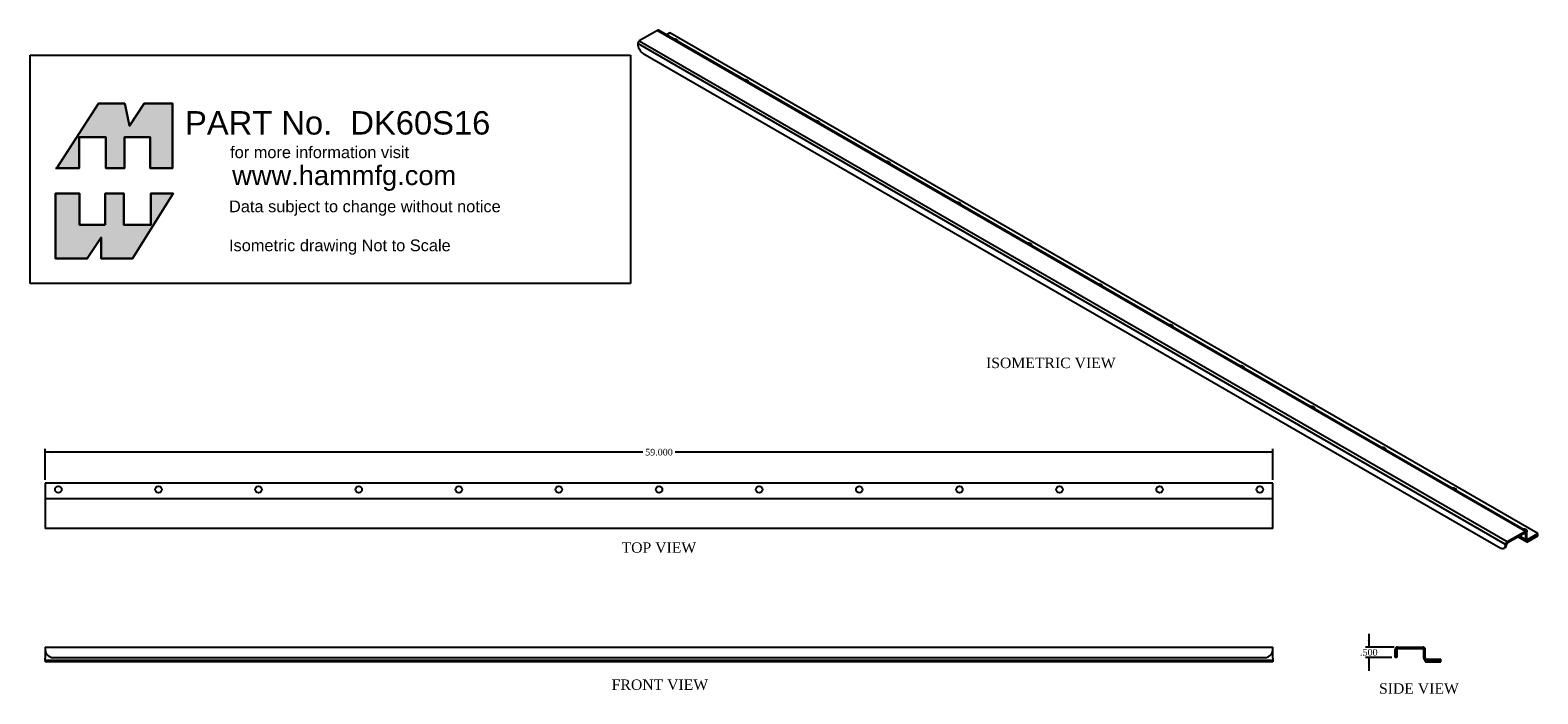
# Model space of a CAD drawing. Header units: inches. Extents: x 1.8 to 74.2, y 3 to 34.9.
import ezdxf
from ezdxf.enums import TextEntityAlignment as Align

# ---------------------------------------------------------------- set-up
doc = ezdxf.new("R2010")
doc.units = ezdxf.units.IN
doc.header["$MEASUREMENT"] = 0
for name, color, linetype in [('COM70509', 7, 'Continuous'), ('Default', 7, 'Continuous'), ('GSK10056', 7, 'Continuous')]:
    doc.layers.add(name, color=color, linetype=linetype)
doc.styles.add('SEACAD_Times_New_Roman', font='times.ttf')
doc.dimstyles.new('ANSI', dxfattribs={"dimtxt": 0.32, "dimasz": 0.32, "dimexe": 0.16, "dimexo": 0.16, "dimgap": 0.08, "dimtad": 0, "dimtih": 1, "dimtoh": 1, "dimdec": 3, "dimzin": 4, "dimdsep": 46, "dimtxsty": 'SEACAD_Times_New_Roman', "dimblk1": '_SE_FILLED', "dimblk2": '_SE_FILLED', "dimsah": 1, "dimcen": 0.16, "dimadec": 0, "dimazin": 0, "dimtfac": 0.8, "dimtofl": 0, "dimtmove": 0, "dimatfit": 3, "dimfxl": 1, "dimtolj": 1, "dimtzin": 4, "dimarcsym": 0})

# ---------------------------------------------------------------- blocks, each defined once
blk = doc.blocks.new('SE')
at = {"layer": 'COM70509', "color": 7, "linetype": 'Continuous'}
for p, q in [((31.919, 34.892), (31.048, 34.389)), ((31.919, 34.892), (73.638, 10.805)), ((73.692, 10.811), (31.973, 34.897)), ((72.691, 10.17), (30.972, 34.257)), ((30.972, 34.257), (30.972, 34.243)), ((31.048, 34.389), (72.768, 10.303)), ((32.519, 34.771), (32.355, 34.677)), ((74.238, 10.685), (32.519, 34.771)), ((31.237, 33.784), (72.426, 10.003)), ((72.691, 10.157), (72.742, 10.186)), ((72.691, 10.157), (72.691, 10.17)), ((72.742, 10.186), (72.742, 10.2)), ((72.768, 10.303), (73.638, 10.805)), ((72.768, 10.244), (73.638, 10.747)), ((73.304, 10.554), (73.686, 10.333)), ((73.664, 10.382), (73.336, 10.572)), ((73.638, 10.747), (73.664, 10.732)), ((73.664, 10.382), (73.664, 10.732)), ((73.715, 10.412), (73.715, 10.761)), ((73.715, 10.412), (73.74, 10.397)), ((73.74, 10.397), (74.238, 10.685)), ((73.74, 10.338), (74.238, 10.626)), ((74.238, 10.626), (74.238, 10.685)), ((72.614, 9.985), (72.664, 10.014))]:
    blk.add_line(p, q, dxfattribs=at)
for centre, major_axis, start_param, end_param in [((31.919, 34.804), (-0.054, -0.0935), 3.141593, 3.926991), ((31.048, 34.301), (0.054, 0.0935), 0.785398, 2.356194), ((31.237, 34.09), (-0.187, 0.325), 0.785398, 2.356194), ((32.74, 34.389), (0.156, 0), 0, 1.814161), ((32.74, 34.33), (0.156, 0), 0.565607, 1.00519), ((32.74, 34.389), (0.156, 0), 6.039821, 6.283185), ((36.143, 32.424), (0.156, 0), 0, 1.814161), ((36.143, 32.365), (0.156, 0), 0.565607, 1.00519), ((36.143, 32.424), (0.156, 0), 6.039821, 6.283185), ((39.546, 30.459), (0.157, 0), 0, 1.814161), ((39.546, 30.401), (0.157, 0), 0.565607, 1.00519), ((39.546, 30.459), (0.157, 0), 6.039821, 6.283185), ((42.949, 28.495), (0.157, 0), 0, 1.814161), ((42.949, 28.436), (0.157, 0), 0.565607, 1.00519), ((42.949, 28.495), (0.157, 0), 6.039821, 6.283185), ((46.352, 26.53), (0.156, 0), 0, 1.814161), ((46.352, 26.471), (0.156, 0), 0.565607, 1.00519), ((46.352, 26.53), (0.156, 0), 6.039821, 6.283185), ((49.755, 24.565), (0.157, 0), 0, 1.814161), ((49.755, 24.506), (0.157, 0), 0.565607, 1.00519), ((49.755, 24.565), (0.157, 0), 6.039821, 6.283185), ((53.158, 22.601), (0.156, 0), 0, 1.814161), ((53.158, 22.542), (0.156, 0), 0.565607, 1.00519), ((53.158, 22.601), (0.156, 0), 6.039821, 6.283185), ((56.561, 20.636), (0.156, 0), 0, 1.814161), ((56.561, 20.577), (0.156, 0), 0.565607, 1.00519), ((56.561, 20.636), (0.156, 0), 6.039821, 6.283185), ((59.964, 18.671), (0.157, 0), 0, 1.814161), ((59.964, 18.612), (0.157, 0), 0.565607, 1.00519), ((59.964, 18.671), (0.157, 0), 6.039821, 6.283185), ((63.367, 16.706), (0.157, 0), 0, 1.814161), ((63.367, 16.648), (0.156, 0), 0.565607, 1.00519), ((63.367, 16.706), (0.157, 0), 6.039821, 6.283185), ((66.77, 14.742), (0.157, 0), 0, 1.814161), ((66.77, 14.683), (0.157, 0), 0.565607, 1.00519), ((66.77, 14.742), (0.157, 0), 6.039821, 6.283185), ((70.173, 12.777), (0.156, 0), 0, 1.814161), ((70.173, 12.718), (0.156, 0), 0.565607, 1.00519), ((70.173, 12.777), (0.156, 0), 6.039821, 6.283185), ((73.575, 10.812), (0.156, 0), 0, 1.814161), ((72.426, 10.31), (-0.188, 0.325), 2.356194, 3.926991), ((72.477, 10.339), (-0.188, 0.325), 3.141593, 3.926991), ((72.768, 10.214), (-0.054, -0.0935), 3.926991, 5.497787), ((72.768, 10.214), (-0.018, -0.0312), 3.926991, 5.497787), ((73.638, 10.717), (-0.054, -0.0935), 2.356194, 3.926991), ((73.638, 10.717), (-0.018, -0.0312), 2.356194, 3.926991), ((73.575, 10.754), (0.156, 0), 0.331344, 1.00519), ((73.74, 10.427), (0.054, 0.0935), 2.356194, 3.926991), ((73.575, 10.812), (0.156, 0), 5.803616, 6.283185), ((73.74, 10.427), (0.018, 0.0312), 2.356194, 3.926991)]:
    blk.add_ellipse(centre, major_axis=major_axis, ratio=0.57735, start_param=start_param, end_param=end_param, dxfattribs=at)
at = {"layer": 'GSK10056', "color": 7, "linetype": 'Continuous'}
for p, q in [((73.708, 10.269), (73.259, 10.528)), ((73.708, 10.32), (73.304, 10.553)), ((74.238, 10.626), (73.708, 10.32)), ((73.708, 10.269), (74.238, 10.575)), ((73.708, 10.32), (73.708, 10.269)), ((74.238, 10.575), (74.238, 10.626))]:
    blk.add_line(p, q, dxfattribs=at)
blk = doc.blocks.new('SE1')
at = {"layer": 'COM70509', "color": 7, "linetype": 'Continuous'}
for p, q in [((2.497, 5.226), (2.497, 5.118)), ((2.497, 5.226), (61.497, 5.226)), ((2.497, 5.118), (2.497, 5.101)), ((2.497, 5.101), (2.497, 4.69)), ((61.497, 5.118), (61.497, 5.226)), ((61.497, 5.101), (61.497, 5.118)), ((61.497, 4.69), (61.497, 5.101)), ((2.497, 4.582), (2.497, 4.69)), ((2.872, 4.726), (61.122, 4.726)), ((61.497, 4.69), (61.497, 4.582))]:
    blk.add_line(p, q, dxfattribs=at)
for centre, start, end in [((2.872, 5.101), 180, 270), ((61.122, 5.101), 270, 0)]:
    blk.add_arc(centre, 0.375, start, end, dxfattribs=at)
at = {"layer": 'GSK10056', "color": 7, "linetype": 'Continuous'}
for p, q in [((61.497, 4.582), (2.497, 4.582)), ((2.497, 4.582), (2.497, 4.519)), ((61.497, 4.519), (2.497, 4.519)), ((61.497, 4.582), (61.497, 4.519))]:
    blk.add_line(p, q, dxfattribs=at)
blk = doc.blocks.new('SE2')
at = {"layer": 'COM70509', "color": 7, "linetype": 'Continuous'}
for p, q in [((2.497, 13.117), (2.497, 12.413)), ((61.497, 13.117), (2.497, 13.117)), ((61.497, 12.413), (61.497, 13.117)), ((2.497, 12.413), (2.497, 12.377)), ((2.497, 12.377), (61.497, 12.377)), ((2.497, 12.377), (2.497, 12.269)), ((61.497, 12.377), (61.497, 12.413)), ((61.497, 12.269), (61.497, 12.377)), ((2.497, 12.269), (2.497, 11.037)), ((61.497, 11.037), (61.497, 12.269)), ((2.497, 11.037), (2.497, 10.929)), ((61.497, 10.929), (2.497, 10.929)), ((61.497, 10.929), (61.497, 11.037))]:
    blk.add_line(p, q, dxfattribs=at)
for centre in [(3.122, 12.805), (7.934, 12.805), (12.747, 12.805), (17.559, 12.805), (22.372, 12.805), (27.184, 12.805), (31.997, 12.805), (36.809, 12.805), (41.622, 12.805), (46.434, 12.805), (51.247, 12.805), (56.059, 12.805), (60.872, 12.805)]:
    blk.add_circle(centre, 0.157, dxfattribs=at)
blk = doc.blocks.new('SE3')
at = {"layer": 'COM70509', "color": 7, "linetype": 'Continuous'}
for p, q in [((67.381, 5.101), (67.381, 5.118)), ((67.381, 4.726), (67.381, 5.101)), ((67.453, 5.101), (67.453, 5.118)), ((67.453, 5.101), (67.453, 4.726)), ((67.489, 5.226), (68.72, 5.226)), ((67.489, 5.154), (68.72, 5.154)), ((68.756, 4.69), (68.756, 5.118)), ((68.828, 4.69), (68.828, 5.118)), ((67.453, 4.726), (67.381, 4.726)), ((68.864, 4.654), (69.569, 4.654)), ((68.864, 4.582), (69.569, 4.582)), ((69.569, 4.582), (69.569, 4.654))]:
    blk.add_line(p, q, dxfattribs=at)
for centre, radius, start, end in [((67.489, 5.118), 0.108, 90, 180), ((67.489, 5.118), 0.036, 90, 180), ((68.72, 5.118), 0.108, 0, 90), ((68.72, 5.118), 0.036, 0, 90), ((68.864, 4.69), 0.108, 180, 270), ((68.864, 4.69), 0.036, 180, 270)]:
    blk.add_arc(centre, radius, start, end, dxfattribs=at)
at = {"layer": 'GSK10056', "color": 7, "linetype": 'Continuous'}
for p, q in [((68.819, 4.582), (68.819, 4.519)), ((69.569, 4.582), (68.819, 4.582)), ((68.819, 4.519), (69.569, 4.519)), ((69.569, 4.519), (69.569, 4.582))]:
    blk.add_line(p, q, dxfattribs=at)
blk = doc.blocks.new('DMBLK5')
at = {"layer": 'Default', "linetype": 'Continuous', "transparency": 16777216}
for points in [[(2.817, 14.658), (2.497, 14.605), (2.817, 14.552)], [(61.177, 14.658), (61.177, 14.552), (61.497, 14.605)]]:
    blk.add_hatch(color=7, dxfattribs=at).paths.add_polyline_path(points)
at = {"layer": 'Default', "color": 7, "linetype": 'Continuous', "transparency": 16777216}
for p, q in [((2.497, 13.277), (2.497, 14.765)), ((31.217, 14.605), (2.497, 14.605)), ((61.497, 14.605), (32.776, 14.605)), ((61.497, 13.277), (61.497, 14.765))]:
    blk.add_line(p, q, dxfattribs=at)
at = {"layer": 'Default', "color": 7, "linetype": 'Continuous', "transparency": 16777216, "style": 'SEACAD_Times_New_Roman'}
blk.add_text('59.000', height=0.32, dxfattribs=at).set_placement((31.329, 14.765), align=Align.TOP_LEFT)
blk = doc.blocks.new('_SE_FILLED')
at = {"color": 0}
blk.add_line((0, 0), (-1, 0), dxfattribs=at)
blk.add_solid([(0, 0), (-1, -0.1665), (-1, 0.1665), (0, 0)], dxfattribs=at)
blk = doc.blocks.new('DMBLK6')
at = {"layer": 'Default', "linetype": 'Continuous', "transparency": 16777216}
for points in [[(66.061, 5.546), (66.115, 5.226), (66.168, 5.546)], [(66.061, 4.406), (66.168, 4.406), (66.115, 4.726)]]:
    blk.add_hatch(color=7, dxfattribs=at).paths.add_polyline_path(points)
at = {"layer": 'Default', "color": 7, "linetype": 'Continuous', "transparency": 16777216}
for p, q in [((66.115, 5.866), (66.115, 5.226)), ((67.329, 5.226), (65.955, 5.226)), ((67.221, 4.726), (65.955, 4.726)), ((66.115, 4.726), (66.115, 4.086))]:
    blk.add_line(p, q, dxfattribs=at)
at = {"layer": 'Default', "color": 7, "linetype": 'Continuous', "transparency": 16777216, "style": 'SEACAD_Times_New_Roman'}
blk.add_text('.500', height=0.32, dxfattribs=at).set_placement((65.69, 5.136), align=Align.TOP_LEFT)

msp = doc.modelspace()

# ---------------------------------------------------------------- hatches: boundary and pattern name
at = {"layer": 'Default', "linetype": 'Continuous'}
for points in [[(6.3173, 31.3786), (5.0482, 31.3786), (3.0448, 28.2622), (4.1165, 28.2622), (4.1165, 29.7562), (5.4016, 29.7562), (5.4016, 28.2622), (6.3012, 28.2622), (6.3012, 29.7562), (7.5381, 29.7562), (7.5381, 28.2622), (8.6144, 28.2622), (8.6144, 31.3786), (7.249, 31.3786), (6.5422, 30.3023)], [(5.3695, 25.5474), (4.1326, 25.5474), (4.1326, 27.0414), (2.992, 27.0414), (2.992, 23.925), (4.5021, 23.925), (5.1767, 24.937), (5.1767, 23.925), (6.6867, 23.925), (8.6465, 27.0414), (7.5703, 27.0414), (7.5703, 25.5474), (6.2691, 25.5474), (6.2691, 27.0414), (5.3695, 27.0414)]]:
    msp.add_hatch(color=7, dxfattribs=at).paths.add_polyline_path(points)

# ---------------------------------------------------------------- linework, layer by layer
at = {"layer": 'Default', "color": 7, "linetype": 'Continuous'}
for p, q in [((1.7677, 33.706), (30.632, 33.706)), ((1.7677, 22.7106), (1.7677, 33.706)), ((30.632, 33.706), (30.632, 22.7106)), ((5.0482, 31.3786), (3.0242, 28.2301)), ((6.3173, 31.3786), (5.0482, 31.3786)), ((6.5422, 30.3023), (6.3173, 31.3786)), ((7.249, 31.3786), (6.5422, 30.3023)), ((8.6144, 31.3786), (7.249, 31.3786)), ((8.6144, 28.2622), (8.6144, 31.3786)), ((4.1165, 29.7562), (5.4016, 29.7562)), ((4.1165, 28.2622), (4.1165, 29.7562)), ((5.4016, 29.7562), (5.4016, 28.2622)), ((6.3012, 29.7562), (7.5381, 29.7562)), ((6.3012, 28.2622), (6.3012, 29.7562)), ((7.5381, 29.7562), (7.5381, 28.2622)), ((2.992, 28.2622), (4.1165, 28.2622)), ((5.4016, 28.2622), (6.3012, 28.2622)), ((7.5381, 28.2622), (8.6144, 28.2622)), ((2.992, 27.0414), (4.1326, 27.0414)), ((2.992, 23.925), (2.992, 27.0414)), ((4.1326, 27.0414), (4.1326, 25.5474)), ((5.3695, 27.0414), (6.2691, 27.0414)), ((5.3695, 25.5474), (5.3695, 27.0414)), ((6.2691, 27.0414), (6.2691, 25.5474)), ((8.6465, 27.0414), (6.6867, 23.925)), ((7.5703, 27.0414), (8.6465, 27.0414)), ((7.5703, 25.5474), (7.5703, 27.0414)), ((4.1326, 25.5474), (5.3695, 25.5474)), ((6.2691, 25.5474), (7.5703, 25.5474)), ((5.1767, 24.937), (4.5021, 23.925)), ((5.1767, 23.925), (5.1767, 24.937)), ((4.5021, 23.925), (2.992, 23.925)), ((6.6867, 23.925), (5.1767, 23.925)), ((30.632, 22.7106), (1.7677, 22.7106))]:
    msp.add_line(p, q, dxfattribs=at)
at = {"layer": 'Default', "color": 7, "linetype": 'Continuous', "const_width": 0.00035}
for points in [[(6.3173, 31.3786), (5.0482, 31.3786), (3.0448, 28.2622), (4.1165, 28.2622), (4.1165, 29.7562), (5.4016, 29.7562), (5.4016, 28.2622), (6.3012, 28.2622), (6.3012, 29.7562), (7.5381, 29.7562), (7.5381, 28.2622), (8.6144, 28.2622), (8.6144, 31.3786), (7.249, 31.3786), (6.5422, 30.3023), (6.3173, 31.3786)], [(5.3695, 25.5474), (5.3695, 27.0414), (6.2691, 27.0414), (6.2691, 25.5474), (7.5703, 25.5474), (7.5703, 27.0414), (8.6465, 27.0414), (6.6867, 23.925), (5.1767, 23.925), (5.1767, 24.937), (4.5021, 23.925), (2.992, 23.925), (2.992, 27.0414), (4.1326, 27.0414), (4.1326, 25.5474), (5.3695, 25.5474)]]:
    msp.add_lwpolyline(points, close=True, dxfattribs=at)
at = {"layer": 'Default', "color": 7, "linetype": 'Continuous'}
for points in [[(6.3173, 31.3786), (6.5422, 30.3023), (7.249, 31.3786), (8.6144, 31.3786), (8.6144, 28.2622), (7.5381, 28.2622), (7.5381, 29.7562), (6.3012, 29.7562), (6.3012, 28.2622), (5.4016, 28.2622), (5.4016, 29.7562), (4.1165, 29.7562), (4.1165, 28.2622), (3.0448, 28.2622), (5.0482, 31.3786), (6.3173, 31.3786)], [(6.3173, 31.3786), (6.5422, 30.3023), (7.249, 31.3786), (8.6144, 31.3786), (8.6144, 28.2622), (7.5381, 28.2622), (7.5381, 29.7562), (6.3012, 29.7562), (6.3012, 28.2622), (5.4016, 28.2622), (5.4016, 29.7562), (4.1165, 29.7562), (4.1165, 28.2622), (3.0448, 28.2622), (5.0482, 31.3786), (6.3173, 31.3786)], [(6.3173, 31.3786), (6.5422, 30.3023), (7.249, 31.3786), (8.6144, 31.3786), (8.6144, 28.2622), (7.5381, 28.2622), (7.5381, 29.7562), (6.3012, 29.7562), (6.3012, 28.2622), (5.4016, 28.2622), (5.4016, 29.7562), (4.1165, 29.7562), (4.1165, 28.2622), (3.0448, 28.2622), (5.0482, 31.3786), (6.3173, 31.3786)], [(6.3173, 31.3786), (6.5422, 30.3023), (7.249, 31.3786), (8.6144, 31.3786), (8.6144, 28.2622), (7.5381, 28.2622), (7.5381, 29.7562), (6.3012, 29.7562), (6.3012, 28.2622), (5.4016, 28.2622), (5.4016, 29.7562), (4.1165, 29.7562), (4.1165, 28.2622), (3.0448, 28.2622), (5.0482, 31.3786), (6.3173, 31.3786)], [(6.3173, 31.3786), (6.5422, 30.3023), (7.249, 31.3786), (8.6144, 31.3786), (8.6144, 28.2622), (7.5381, 28.2622), (7.5381, 29.7562), (6.3012, 29.7562), (6.3012, 28.2622), (5.4016, 28.2622), (5.4016, 29.7562), (4.1165, 29.7562), (4.1165, 28.2622), (3.0448, 28.2622), (5.0482, 31.3786), (6.3173, 31.3786)], [(5.3695, 25.5474), (4.1326, 25.5474), (4.1326, 27.0414), (2.992, 27.0414), (2.992, 23.925), (4.5021, 23.925), (5.1767, 24.937), (5.1767, 23.925), (6.6867, 23.925), (8.6465, 27.0414), (7.5703, 27.0414), (7.5703, 25.5474), (6.2691, 25.5474), (6.2691, 27.0414), (5.3695, 27.0414), (5.3695, 25.5474)], [(5.3695, 25.5474), (4.1326, 25.5474), (4.1326, 27.0414), (2.992, 27.0414), (2.992, 23.925), (4.5021, 23.925), (5.1767, 24.937), (5.1767, 23.925), (6.6867, 23.925), (8.6465, 27.0414), (7.5703, 27.0414), (7.5703, 25.5474), (6.2691, 25.5474), (6.2691, 27.0414), (5.3695, 27.0414), (5.3695, 25.5474)], [(5.3695, 25.5474), (4.1326, 25.5474), (4.1326, 27.0414), (2.992, 27.0414), (2.992, 23.925), (4.5021, 23.925), (5.1767, 24.937), (5.1767, 23.925), (6.6867, 23.925), (8.6465, 27.0414), (7.5703, 27.0414), (7.5703, 25.5474), (6.2691, 25.5474), (6.2691, 27.0414), (5.3695, 27.0414), (5.3695, 25.5474)], [(5.3695, 25.5474), (4.1326, 25.5474), (4.1326, 27.0414), (2.992, 27.0414), (2.992, 23.925), (4.5021, 23.925), (5.1767, 24.937), (5.1767, 23.925), (6.6867, 23.925), (8.6465, 27.0414), (7.5703, 27.0414), (7.5703, 25.5474), (6.2691, 25.5474), (6.2691, 27.0414), (5.3695, 27.0414), (5.3695, 25.5474)], [(5.3695, 25.5474), (4.1326, 25.5474), (4.1326, 27.0414), (2.992, 27.0414), (2.992, 23.925), (4.5021, 23.925), (5.1767, 24.937), (5.1767, 23.925), (6.6867, 23.925), (8.6465, 27.0414), (7.5703, 27.0414), (7.5703, 25.5474), (6.2691, 25.5474), (6.2691, 27.0414), (5.3695, 27.0414), (5.3695, 25.5474)]]:
    msp.add_lwpolyline(points, dxfattribs=at)

# ---------------------------------------------------------------- block references
at = {"layer": 'Default'}
for name in ['SE', 'SE2', 'SE1', 'SE3']:
    msp.add_blockref(name, (0, 0), dxfattribs=at)

# ---------------------------------------------------------------- texts
at = {"layer": 'Default', "color": 7, "linetype": 'Continuous', "style": 'SEACAD_Times_New_Roman'}
for s, p in [('ISOMETRIC VIEW', (47.7128, 19.1484)), ('TOP VIEW', (30.1953, 10.2655)), ('FRONT VIEW', (29.7212, 3.6708)), ('SIDE VIEW', (66.6025, 3.4857))]:
    msp.add_text(s, height=0.5, dxfattribs=at).set_placement(p, align=Align.TOP_LEFT)
at = {"layer": 'Default', "attachment_point": 1}
for s, insert, char_height, width in [('{\\fArial|b0||i0||c0|p34;\\C7;\\H1.125;\\W1.;PART No.  DK60S16}', (9.2138, 31.0076), 1.125, 21.182682), ('{\\fArial|b0||i0||c0|p34;\\C7;\\H0.5625;\\W1.;for more information visit}', (11.3803, 29.3117), 0.5625, 8.657609), ('{\\fArial|b0||i0||c0|p34;\\C7;\\H0.9375;\\W1.;www.hammfg.com}', (11.478, 28.3893), 0.9375, 10.923913), ('{\\fArial|b0||i0||c0|p34;\\C7;\\H0.5625;\\W1.;Data subject to change without notice\\P}{\\fArial|b0||i0||c0|p34;\\C7;\\H0.5625;\\W1.;\\P}{\\fArial|b0||i0||c0|p34;\\C7;\\H0.5625;\\W1.;Isometric drawing Not to Scale}', (11.3267, 26.7092), 0.5625, 13.133152)]:
    msp.add_mtext(s, dxfattribs=dict(at, insert=insert, char_height=char_height, width=width))

# ---------------------------------------------------------------- dimensions: what is measured, and where the dimension line sits
at = {"layer": 'Default', "color": 7, "linetype": 'Continuous'}
for base, p1, p2, angle, picture, middle, dimtype in [((61.4966, 14.605), (61.4966, 13.1174), (2.4966, 13.1174), 180, 'DMBLK5', (31.9966, 14.605), 161), ((66.1145, 4.7257), (67.4885, 5.2257), (67.3805, 4.7257), 90, 'DMBLK6', (66.1145, 4.9757), 160)]:
    dim = msp.add_linear_dim(base=base, p1=p1, p2=p2, angle=angle, text='\\A1;<>', dimstyle='ANSI', dxfattribs=at)
    dim.commit()
    dim.dimension.update_dxf_attribs({"geometry": picture, "text_midpoint": middle, "dimtype": dimtype})

doc.saveas('drawing.dxf')
